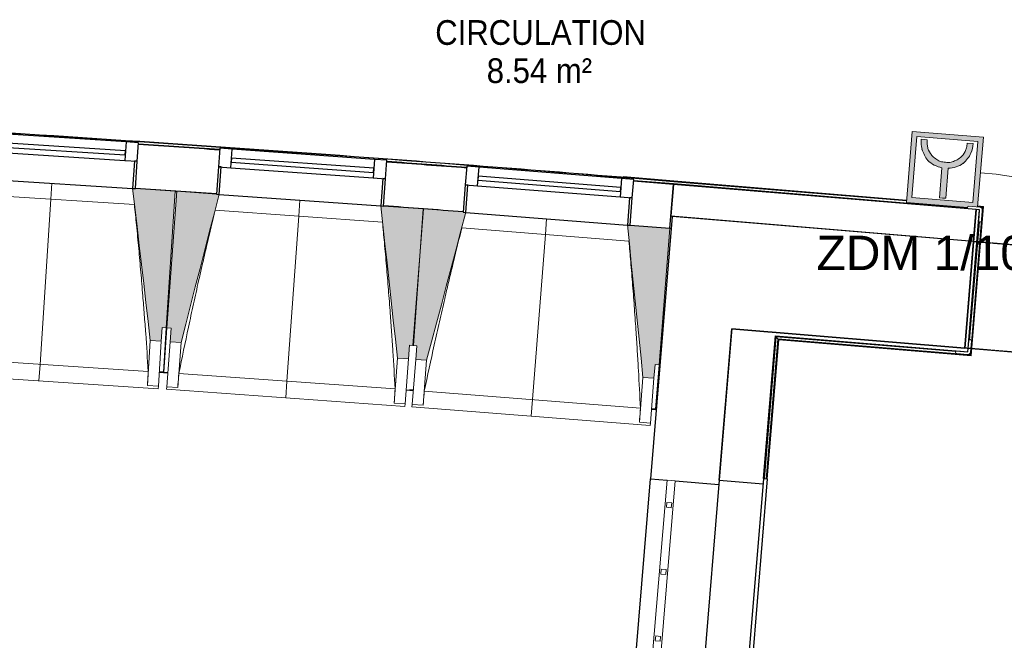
# Model space of a CAD drawing. Header units: millimetres. Extents: x 1909 to 61055, y -36590 to 14615.
# Tile 19 of 40: x 26740 to 30325, y -22462 to -20203. Entities that reach past the tile are written whole.
import ezdxf

# ---------------------------------------------------------------- set-up
doc = ezdxf.new("R2010")
doc.units = ezdxf.units.MM
doc.linetypes.add('Tiret', pattern=[2.5, 1.25, -1.25])
doc.linetypes.add('Tiret_2_', pattern=[2.5, 1.25, -1.25])
for name, color, linetype, lineweight in [('A-AREA-IDEN', 7, 'Continuous', 30), ('A-DETL-GENF', 7, 'Continuous', 18), ('A-DOOR', 7, 'Continuous', 25), ('A-FLOR', 7, 'Continuous', 25), ('A-FLOR-HRAL', 7, 'Continuous', 18), ('A-GENM', 7, 'Continuous', 18), ('A-GLAZ', 7, 'Continuous', 25), ('A-WALL', 7, 'Continuous', 25), ('E-FIRE', 7, 'Continuous', 18), ('E-FIRE-IDEN', 7, 'Continuous', 30), ('E-WIRE', 7, 'Continuous', 18), ('I-WALL', 7, 'Continuous', 25), ('Q-SPCQ', 7, 'Continuous', 18), ('S-BEAM', 7, 'Continuous', 18)]:
    doc.layers.add(name, color=color, linetype=linetype, lineweight=lineweight)
doc.layers.add('A-DOOR-HDLN', color=5, linetype='Tiret', lineweight=25, true_color=0x0000ff)
doc.styles.add('Arial', font='arial.ttf', dxfattribs={"height": 125})
doc.styles.add('Arial_1', font='arial.ttf', dxfattribs={"width": 0.9, "height": 90})

# ---------------------------------------------------------------- blocks, each defined once
blk = doc.blocks.new('XXX_VIDE FENETRE - 590-389517-2021_015_1111_DCE_1_50_N0 FINI_SSI_SDI')
at = {"layer": 'A-GLAZ'}
for p, q in [((-305.1, 0), (-305.1, -100)), ((-295.1, 0), (-305.1, 0)), ((295.1, 0), (-295.1, 0)), ((-295.1, -100), (-295.1, 0)), ((305.1, 0), (295.1, 0)), ((295.1, 0), (295.1, -100)), ((305.1, -100), (305.1, 0)), ((-305.1, -100), (-295.1, -100)), ((-260.1, -100), (-305.1, -100)), ((-305.1, -100), (-305.1, -167.5)), ((-260.1, -167.5), (-260.1, -100)), ((260.1, -100), (-260.1, -100)), ((260.1, -100), (260.1, -167.5)), ((305.1, -100), (260.1, -100)), ((295.1, -100), (305.1, -100)), ((305.1, -167.5), (305.1, -100)), ((-305.1, -167.5), (-260.1, -167.5)), ((-260.1, -167.5), (260.1, -167.5)), ((260.1, -167.5), (305.1, -167.5))]:
    blk.add_line(p, q, dxfattribs=at)
at = {"layer": 'A-GLAZ', "color": 173, "true_color": 0x5c63b1}
for p, q in [((260.1, -120), (-260.1, -120)), ((-260.1, -120), (-260.1, -135)), ((-260.1, -135), (260.1, -135)), ((260.1, -135), (260.1, -120))]:
    blk.add_line(p, q, dxfattribs=at)
blk = doc.blocks.new('Garde-corps - Garde-corps-508221-2021_015_1111_DCE_1_50_N0 FINI_SSI_SDI')
at = {"layer": 'A-FLOR-HRAL'}
for p, q in [((-11517.4, -20725.9), (-11537.5, -20724.4)), ((-11295.1, -20739.9), (-11333.8, -20737.3)), ((-10537.3, -20789.1), (-10821.1, -20770.7)), ((-10537.3, -20789.2), (-10721.2, -20774.2)), ((-10538.2, -20799.6), (-10683.4, -20790.2)), ((-10538.2, -20799.6), (-10683.2, -20787.8)), ((-10537.4, -20790.8), (-9689.9, -20861.1)), ((-9689.7, -20859.4), (-10537.3, -20789.1)), ((-9466.3, -20888.5), (-10538.2, -20799.6)), ((-10537.6, -20792.5), (-9690, -20862.8)), ((-9457.4, -21422.9), (-9412.8, -20885.8)), ((-9455.8, -21424.8), (-9410.9, -20884.2)), ((-9454.3, -21426.6), (-9409.1, -20882.7)), ((-9430.9, -20884.3), (-9412.8, -20885.8)), ((-9430.8, -20882.6), (-9410.9, -20884.2)), ((-9409.1, -20882.7), (-9430.6, -20880.9)), ((-9412.8, -20885.8), (-9416.1, -20888.6)), ((-9460.1, -21369.4), (-9424.3, -20938.2)), ((-10207.5, -21873.3), (-10164.6, -21357.1)), ((-10200.4, -21873.9), (-10158.1, -21364.8)), ((-10164.6, -21357.1), (-9509.8, -21411.4)), ((-10158.1, -21364.8), (-10164.6, -21357.1)), ((-10158.1, -21364.8), (-9457.4, -21422.9)), ((-10198.6, -21874), (-10156.5, -21366.7)), ((-10197, -21874.1), (-10155, -21368.4)), ((-10156.5, -21366.7), (-9455.8, -21424.8)), ((-10155, -21368.4), (-9454.3, -21426.6)), ((-9457.4, -21422.9), (-9460.2, -21419.6))]:
    blk.add_line(p, q, dxfattribs=at)
for radius, start, end in [(130446.8, 85.301593, 87.259515), (130448.6, 85.791063, 87.258723), (130439.7, 86.029611, 86.159933), (130448.6, 85.301593, 85.790698), (130439.7, 85.633537, 85.761579)]:
    blk.add_arc((-21222.6, -150801), radius, start, end, dxfattribs=at)
for points, knots in [([(-9409.1, -20882.7), (-9409.2, -20882.7), (-9409.2, -20882.7), (-9409.3, -20882.9), (-9409.5, -20883), (-9409.7, -20883.1), (-9409.8, -20883.3), (-9410, -20883.4), (-9410.1, -20883.5), (-9410.2, -20883.6), (-9410.4, -20883.7), (-9410.5, -20883.9), (-9410.6, -20884), (-9410.8, -20884.1), (-9410.9, -20884.2), (-9410.9, -20884.2)], [0.1, 0.1, 0.1, 0.1, 0.2, 0.3, 0.4, 0.475, 0.55, 0.6, 0.65, 0.7, 0.75, 0.8, 0.85, 0.9, 1, 1, 1, 1]), ([(-10164.6, -21357.1), (-10164.6, -21357.1), (-10164.7, -21357), (-10164.8, -21356.9), (-10165, -21356.7), (-10165.2, -21356.5), (-10165.3, -21356.3), (-10165.5, -21356.1), (-10165.7, -21355.8), (-10166, -21355.5), (-10166.2, -21355.3), (-10166.4, -21355), (-10166.8, -21354.6), (-10167.1, -21354.1), (-10167.4, -21353.9)], [0, 0, 0, 0, 0.166667, 0.25, 0.333333, 0.416667, 0.458333, 0.5, 0.583333, 0.666667, 0.708333, 0.75, 0.833333, 1, 1, 1, 1]), ([(-10155, -21368.4), (-10155, -21368.4), (-10155.1, -21368.4), (-10155.2, -21368.3), (-10155.3, -21368.1), (-10155.5, -21367.9), (-10155.6, -21367.8), (-10155.7, -21367.6), (-10155.8, -21367.5), (-10155.9, -21367.4), (-10156.1, -21367.2), (-10156.2, -21367.1), (-10156.3, -21367), (-10156.4, -21366.8), (-10156.5, -21366.7), (-10156.5, -21366.7)], [0.1, 0.1, 0.1, 0.1, 0.2, 0.3, 0.4, 0.475, 0.55, 0.6, 0.65, 0.7, 0.75, 0.8, 0.85, 0.9, 1, 1, 1, 1]), ([(-9454.3, -21426.6), (-9454.3, -21426.6), (-9454.3, -21426.5), (-9454.4, -21426.4), (-9454.6, -21426.2), (-9454.7, -21426.1), (-9454.9, -21425.9), (-9455, -21425.7), (-9455.1, -21425.6), (-9455.2, -21425.5), (-9455.3, -21425.4), (-9455.4, -21425.2), (-9455.5, -21425.1), (-9455.7, -21424.9), (-9455.7, -21424.8), (-9455.8, -21424.8)], [0.1, 0.1, 0.1, 0.1, 0.2, 0.3, 0.4, 0.475, 0.55, 0.6, 0.65, 0.7, 0.75, 0.8, 0.85, 0.9, 1, 1, 1, 1])]:
    blk.add_open_spline(points, degree=3, knots=knots, dxfattribs=at)
blk = doc.blocks.new('61_CADRE HABILLAGE MEUNUISERIE - 0_65x1_01-528671-2021_015_1111_DCE_1_50_N0 FINI_SSI_SDI')
at = {"layer": 'A-GLAZ'}
for p, q in [((340, 160), (-340, 160)), ((-340, 160), (-340, 0)), ((340, 160), (340, 0)), ((360, 0), (-360, 0)), ((-360, 0), (-360, -15)), ((360, 0), (360, -15)), ((-360, -15), (360, -15))]:
    blk.add_line(p, q, dxfattribs=at)
blk = doc.blocks.new('1010_PROTECTION  D_ANGLE - 1010_PROTECTION  D_ANGLE-534363-2021_015_1111_DCE_1_50_N0 FINI_SSI_SDI')
at = {"layer": 'Q-SPCQ'}
for p, q in [((-10, 40), (-10, 0)), ((0, 0), (0, 40)), ((40, 0), (0, 0)), ((0, -10), (40, -10))]:
    blk.add_line(p, q, dxfattribs=at)
for centre, radius, start, end in [((-5, 40), 5, 360, 180), ((0, 0), 10, 180, 270), ((40, -5), 5, 270, 90)]:
    blk.add_arc(centre, radius, start, end, dxfattribs=at)
blk = doc.blocks.new('B02_ARC_rvt-1-2021_015_1111_DCE_1_50_N0 FINI_SSI_SDI')
at = {"layer": 'A-FLOR'}
for p, q in [((-12352.9, -20828.5), (-12347.2, -20828.8)), ((-10542.7, -20918.8), (-10542.6, -20917.7)), ((-10551.5, -20962.1), (-10546.3, -20962.5))]:
    blk.add_line(p, q, dxfattribs=at)
at = {"layer": 'A-WALL'}
for p, q in [((-9436.2, -20894.1), (-9478, -21398.5)), ((-9465.6, -21399.5), (-9423.7, -20895.1)), ((-9423.7, -20895.1), (-9436.2, -20894.1)), ((-10325.8, -21328.2), (-10326.8, -21340.6)), ((-9478, -21398.5), (-10325.8, -21328.2)), ((-10167.4, -21353.9), (-9466.6, -21412)), ((-9466.6, -21412), (-9465.6, -21399.5))]:
    blk.add_line(p, q, dxfattribs=at)
at = {"layer": 'I-WALL'}
for p, q in [((-10538.4, -20802.6), (-10683.4, -20790.8)), ((-10551.5, -20962.1), (-10538.4, -20802.6)), ((-10538.4, -20802.6), (-10547.9, -20917.2)), ((-9436.2, -20894), (-10538.4, -20802.6)), ((-9445.7, -21008.6), (-9436.2, -20894)), ((-10547.9, -20917.2), (-9445.7, -21008.6)), ((-10696, -20950.3), (-10551.5, -20962.1)), ((-10326.8, -21340.6), (-10371.6, -21879.7)), ((-10210.5, -21873), (-10167.4, -21353.9))]:
    blk.add_line(p, q, dxfattribs=at)
for radius, start, end in [(130436.7, 86.029614, 86.15993), (130436.7, 85.63354, 85.761576), (130276.7, 86.029775, 86.159763), (130276.7, 85.633703, 85.761409)]:
    blk.add_arc((-21222.6, -150801), radius, start, end, dxfattribs=at)
at = {"layer": 'A-FLOR-HRAL', "lineweight": 18}
blk.add_blockref('Garde-corps - Garde-corps-508221-2021_015_1111_DCE_1_50_N0 FINI_SSI_SDI', (0, 0), dxfattribs=at)
at = {"layer": 'A-GLAZ', "lineweight": 18}
for name, p, rotation in [('XXX_VIDE FENETRE - 590-389517-2021_015_1111_DCE_1_50_N0 FINI_SSI_SDI', (-12801.9, -20798.2), 176.2953526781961), ('XXX_VIDE FENETRE - 590-389517-2021_015_1111_DCE_1_50_N0 FINI_SSI_SDI', (-11898.2, -20859.9), 175.8980836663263), ('XXX_VIDE FENETRE - 590-389517-2021_015_1111_DCE_1_50_N0 FINI_SSI_SDI', (-11000.2, -20927.5), 175.5008146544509), ('61_CADRE HABILLAGE MEUNUISERIE - 0_65x1_01-528671-2021_015_1111_DCE_1_50_N0 FINI_SSI_SDI', (-10240.3, -22231.8), 85.25476017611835)]:
    blk.add_blockref(name, p, dxfattribs=dict(at, rotation=rotation))
at = {"layer": 'Q-SPCQ', "lineweight": 18}
for p, rotation in [((-9423.7, -20895.1), 175.2586130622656), ((-9466.6, -21412), 85.25476017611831)]:
    blk.add_blockref('1010_PROTECTION  D_ANGLE - 1010_PROTECTION  D_ANGLE-534363-2021_015_1111_DCE_1_50_N0 FINI_SSI_SDI', p, dxfattribs=dict(at, rotation=rotation))
blk = doc.blocks.new('20_MUR PREFA_01 - MODULE_01 B-3165811-2021_015_1111_DCE_1_50_N0 FINI_SSI_SDI')
at = {"layer": 'A-GENM'}
for p, q in [((0, 722.1), (0, 661.4)), ((0, 661.4), (0, 58.5)), ((0, 0.7), (0, 58.5))]:
    blk.add_line(p, q, dxfattribs=at)
blk = doc.blocks.new('grille de défense - grille de défense 2-3214737-2021_015_1111_DCE_1_50_N0 FINI_SSI_SDI')
at = {"layer": 'Q-SPCQ'}
for p, q in [((-2057.4, -15), (-2057.4, 15)), ((-1407.4, 15), (-2057.4, 15)), ((-1958.4, 9), (-1976.4, 9)), ((-1976.4, 9), (-1976.4, -9)), ((-1958.4, -9), (-1958.4, 9)), ((-1714.4, 9), (-1732.4, 9)), ((-1732.4, 9), (-1732.4, -9)), ((-1714.4, -9), (-1714.4, 9)), ((-1470.3, 9), (-1488.3, 9)), ((-1488.3, 9), (-1488.3, -9)), ((-1470.3, -9), (-1470.3, 9)), ((-1407.4, 15), (-1407.4, -15)), ((-2057.4, -15), (-1407.4, -15)), ((-1976.4, -9), (-1958.4, -9)), ((-1732.4, -9), (-1714.4, -9)), ((-1488.3, -9), (-1470.3, -9))]:
    blk.add_line(p, q, dxfattribs=at)
blk = doc.blocks.new('Ouverture en rectangle - Ouverture en rectangle _83x207_-3217784-2021_015_1111_DCE_1_50_N0 FINI_SSI_SDI')
at = {"layer": 'A-DOOR-HDLN', "linetype": 'Tiret_2_'}
for p, q in [((-415, 195), (415, 195)), ((415, -195), (-415, -195))]:
    blk.add_line(p, q, dxfattribs=at)
blk = doc.blocks.new('B02_DC_STR_rvt-1-2021_015_1111_DCE_1_50_N0 FINI_SSI_SDI')
at = {"layer": 'S-BEAM', "lineweight": 5, "true_color": 0x787878}
for points in [[(-12403.2, -21373.3), (-12400, -21323.4), (-12385, -21324.4), (-12352.8, -20826.6), (-12497.4, -20817.3), (-12497.4, -20818), (-12507.4, -20817.3), (-12443.1, -21370.7)], [(-12331.4, -21378.4), (-12192.6, -20838.8), (-12202.6, -20838.1), (-12202.6, -20837.4), (-12347, -20827.1), (-12382.7, -21324.6), (-12367.8, -21325.6), (-12371.3, -21375.5), (-12336.2, -21378)], [(-11503.6, -21437.7), (-11500, -21387.9), (-11485, -21388.9), (-11449.3, -20891.4), (-11593.9, -20881.1), (-11593.9, -20881.7), (-11603.9, -20881), (-11543.5, -21434.9)], [(-11437, -21442.9), (-11294.4, -20904.3), (-11304.4, -20903.5), (-11304.4, -20902.8), (-11448.8, -20891.5), (-11487.9, -21388.7), (-11472.9, -21389.9), (-11476.9, -21439.8), (-11472.9, -21440.1)], [(-10609.6, -21508), (-10605.6, -21458.2), (-10590.7, -21459.3), (-10551.5, -20962.1), (-10696, -20950.7), (-10696.1, -20951.4), (-10706, -20950.6), (-10649.4, -21504.9)]]:
    blk.add_hatch(color=8, dxfattribs=at).paths.add_polyline_path(points)
at = {"layer": 'A-FLOR'}
for p, q in [((-12395.5, -21486.2), (-12410.5, -21485.2)), ((-12379.4, -21488.2), (-12410.5, -21486)), ((-12410.5, -21486), (-12379.4, -21488.2)), ((-11511.6, -21550.3), (-11485.7, -21552.3)), ((-11485.7, -21551.5), (-11498.3, -21550.5)), ((-10618.4, -21620.4), (-10601, -21621.8)), ((-10603.4, -21620.9), (-10618.3, -21619.8))]:
    blk.add_line(p, q, dxfattribs=at)
at = {"layer": 'A-WALL'}
for p, q in [((-10542.7, -20918.8), (-10622, -21874)), ((-10293.5, -20939.5), (-10542.7, -20918.8)), ((-10371.6, -21879.7), (-10325.8, -21328.2)), ((-10675.7, -22521.8), (-10622, -21874)), ((-10622, -21874), (-10561.9, -21879)), ((-10532, -21881.5), (-10372.8, -21894.7))]:
    blk.add_line(p, q, dxfattribs=at)
at = {"layer": 'I-WALL'}
for p, q in [((-9445.8, -21009.8), (-10293.5, -20939.5)), ((-9478.1, -21398.5), (-9445.8, -21009.8)), ((-10325.8, -21328.2), (-9478.1, -21398.5))]:
    blk.add_line(p, q, dxfattribs=at)
at = {"layer": 'S-BEAM'}
for p, q in [((-12352.8, -20826.6), (-12497.4, -20817.3)), ((-12385, -21324.4), (-12352.8, -20826.6)), ((-12347, -20827.1), (-12382.7, -21324.6)), ((-12202.5, -20837.4), (-12347, -20827.1)), ((-12501, -20875.6), (-13110.2, -20836.2)), ((-11597.9, -20939.4), (-12206.8, -20895.7)), ((-11449.3, -20891.4), (-11593.9, -20881.1)), ((-11448.8, -20891.5), (-11487.9, -21388.7)), ((-11485, -21388.9), (-11449.3, -20891.4)), ((-11304.3, -20902.8), (-11448.8, -20891.5)), ((-10700.4, -21009), (-11309.1, -20961.1)), ((-10551.5, -20962.1), (-10696.1, -20950.7)), ((-10590.7, -21459.3), (-10551.5, -20962.1)), ((-12403.2, -21373.3), (-12400, -21323.4)), ((-12400, -21323.4), (-12385, -21324.4)), ((-12385, -21324.4), (-12395.5, -21486.2)), ((-12394.3, -21486.3), (-12382.7, -21324.6)), ((-12382.7, -21324.6), (-12367.8, -21325.6)), ((-12367.8, -21325.6), (-12371.3, -21375.5)), ((-12443.1, -21370.7), (-12453.7, -21534.6)), ((-12443.1, -21370.7), (-12403.2, -21373.3)), ((-12403.2, -21373.3), (-12413.8, -21537.2)), ((-12383.1, -21539.3), (-12371.3, -21375.5)), ((-12371.3, -21375.5), (-12331.4, -21378.4)), ((-12343.2, -21542.2), (-12331.4, -21378.4)), ((-11503.6, -21437.7), (-11500, -21387.9)), ((-11500, -21387.9), (-11485, -21388.9)), ((-11487.9, -21388.7), (-11472.9, -21389.9)), ((-11472.9, -21389.9), (-11476.9, -21439.8)), ((-13238.5, -21432.1), (-12450.6, -21483.1)), ((-11543.5, -21434.9), (-11555.2, -21598.7)), ((-11543.5, -21434.9), (-11503.6, -21437.7)), ((-11503.6, -21437.7), (-11515.3, -21601.5)), ((-11489.8, -21603.5), (-11476.9, -21439.8)), ((-11476.9, -21439.8), (-11437, -21442.9)), ((-11449.9, -21606.6), (-11437, -21442.9)), ((-10609.6, -21508), (-10605.6, -21458.2)), ((-10605.6, -21458.2), (-10590.7, -21459.3)), ((-10590.7, -21459.3), (-10603.4, -21620.9)), ((-13282.6, -21490), (-12414.4, -21546.2)), ((-12410.6, -21487.3), (-12395.6, -21488.3)), ((-12395.5, -21487.1), (-12395.6, -21488.3)), ((-12394.5, -21488.4), (-12394.4, -21487.2)), ((-12394.5, -21488.4), (-12379.5, -21489.4)), ((-12339.3, -21490.7), (-11551.8, -21547.2)), ((-10649.4, -21504.9), (-10662.3, -21668.6)), ((-10649.4, -21504.9), (-10609.6, -21508)), ((-10609.6, -21508), (-10622.4, -21671.7)), ((-12453.7, -21534.6), (-12453.8, -21534.3)), ((-12413.8, -21537.2), (-12453.7, -21534.6)), ((-12413.8, -21537.2), (-12414.4, -21546.2)), ((-12383.7, -21548.3), (-12383.1, -21539.3)), ((-12343.2, -21542.2), (-12383.1, -21539.3)), ((-12343.1, -21541.9), (-12343.2, -21542.2)), ((-12383.7, -21548.3), (-11516, -21610.6)), ((-11511.7, -21551.7), (-11498.5, -21552.6)), ((-11498.5, -21552.6), (-11485.8, -21553.6)), ((-11445.6, -21555.2), (-10658.5, -21617.1)), ((-11555.2, -21598.7), (-11555.2, -21598.4)), ((-11515.3, -21601.5), (-11555.2, -21598.7)), ((-11515.3, -21601.5), (-11516, -21610.6)), ((-11490.5, -21612.5), (-11489.8, -21603.5)), ((-11490.5, -21612.5), (-10623.1, -21680.7)), ((-11449.9, -21606.6), (-11489.8, -21603.5)), ((-11449.8, -21606.3), (-11449.9, -21606.6)), ((-10618.5, -21621.9), (-10603.6, -21623)), ((-10603.4, -21621.6), (-10603.6, -21623)), ((-10662.3, -21668.6), (-10662.3, -21668.3)), ((-10622.4, -21671.7), (-10662.3, -21668.6)), ((-10622.4, -21671.7), (-10623.1, -21680.7))]:
    blk.add_line(p, q, dxfattribs=at)
at = {"layer": 'S-BEAM', "flags": 128}
for points in [[(-12507.5, -20816.6), (-12499.4, -20885.9), (-12491.4, -20955.2), (-12483.3, -21024.4), (-12475.3, -21093.7), (-12467.3, -21162.9), (-12459.2, -21232.2), (-12451.2, -21301.5), (-12443.1, -21370.7)], [(-12331.4, -21378.4), (-12314.1, -21310.8), (-12296.7, -21243.3), (-12279.3, -21175.8), (-12261.9, -21108.3), (-12244.6, -21040.7), (-12227.2, -20973.2), (-12209.8, -20905.7), (-12192.4, -20838.1)], [(-11603.9, -20880.3), (-11596.4, -20949.7), (-11588.8, -21019), (-11581.3, -21088.3), (-11573.7, -21157.6), (-11566.1, -21226.9), (-11558.6, -21296.3), (-11551, -21365.6), (-11543.5, -21434.9)], [(-11437, -21442.9), (-11419.2, -21375.5), (-11401.3, -21308.1), (-11383.5, -21240.7), (-11365.6, -21173.3), (-11347.8, -21105.9), (-11329.9, -21038.4), (-11312.1, -20971), (-11294.3, -20903.6)], [(-10706.1, -20949.9), (-10699, -21019.3), (-10691.9, -21088.7), (-10684.8, -21158), (-10677.7, -21227.4), (-10670.7, -21296.8), (-10663.6, -21366.1), (-10656.5, -21435.5), (-10649.4, -21504.9)], [(-12453.8, -21534.3), (-12453.1, -21524.1), (-12452.5, -21513.9), (-12451.9, -21503.6), (-12451.3, -21493.4), (-12450.6, -21483.1)], [(-12339.3, -21490.7), (-12340, -21501), (-12340.8, -21511.2), (-12341.6, -21521.4), (-12342.4, -21531.7), (-12343.1, -21541.9)], [(-11555.2, -21598.4), (-11554.5, -21588.2), (-11553.8, -21577.9), (-11553.1, -21567.7), (-11552.4, -21557.5), (-11551.8, -21547.2)], [(-11445.6, -21555.2), (-11446.4, -21565.4), (-11447.3, -21575.6), (-11448.1, -21585.9), (-11449, -21596.1), (-11449.8, -21606.3)], [(-10662.3, -21668.3), (-10661.6, -21658.1), (-10660.8, -21647.8), (-10660, -21637.6), (-10659.3, -21627.4), (-10658.5, -21617.1)]]:
    blk.add_lwpolyline(points, dxfattribs=at)
at = {"layer": 'S-BEAM'}
for points, knots in [([(-12450.6, -21483.1), (-12453.6, -21437.2), (-12458.3, -21368.5), (-12465, -21276.8), (-12470.9, -21202.3), (-12477.6, -21122.1), (-12485.2, -21036.2), (-12493.1, -20954), (-12498.5, -20900.5), (-12501.1, -20875.6)], [0, 0, 0, 0, 0.2222222, 0.3333333, 0.4444444, 0.5833333, 0.7222222, 0.8611111, 0.9816328, 0.9816328, 0.9816328, 0.9816328]), ([(-12206.7, -20895.7), (-12216.8, -20936.8), (-12232, -21000.2), (-12252, -21086.3), (-12268.6, -21159.1), (-12286, -21237.7), (-12310.3, -21350.1), (-12327.8, -21434.4), (-12339.3, -21490.7)], [0.0183454, 0.0183454, 0.0183454, 0.0183454, 0.2222222, 0.3333333, 0.4444444, 0.5833333, 0.7222222, 1, 1, 1, 1]), ([(-11551.8, -21547.2), (-11554.4, -21501.3), (-11558.6, -21432.5), (-11564.7, -21340.8), (-11570, -21266.3), (-11576.2, -21186), (-11583.2, -21100), (-11590.5, -21017.8), (-11595.6, -20964.3), (-11598, -20939.4)], [0, 0, 0, 0, 0.2222222, 0.3333333, 0.4444444, 0.5833333, 0.7222222, 0.8611111, 0.9816328, 0.9816328, 0.9816328, 0.9816328]), ([(-11308.9, -20961.1), (-11319.3, -21002.1), (-11335, -21065.4), (-11355.6, -21151.3), (-11372.6, -21224.1), (-11390.6, -21302.6), (-11415.7, -21414.8), (-11433.8, -21499), (-11445.6, -21555.2)], [0.0183454, 0.0183454, 0.0183454, 0.0183454, 0.2222222, 0.3333333, 0.4444444, 0.5833333, 0.7222222, 1, 1, 1, 1]), ([(-10658.5, -21617.1), (-10660.8, -21571.2), (-10664.5, -21502.4), (-10670, -21410.7), (-10674.8, -21336), (-10680.4, -21255.8), (-10686.9, -21169.7), (-10693.6, -21087.4), (-10698.3, -21033.9), (-10700.6, -21009)], [0, 0, 0, 0, 0.2222222, 0.3333333, 0.4444444, 0.5833333, 0.7222222, 0.8611111, 0.9816328, 0.9816328, 0.9816328, 0.9816328])]:
    blk.add_open_spline(points, degree=3, knots=knots, dxfattribs=at)
at = {"layer": 'A-DOOR', "color": 5, "lineweight": 25, "true_color": 0x0000ff, "rotation": 175.2586130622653}
blk.add_blockref('Ouverture en rectangle - Ouverture en rectangle _83x207_-3217784-2021_015_1111_DCE_1_50_N0 FINI_SSI_SDI', (-9048.4, -21238.5), dxfattribs=at)
at = {"layer": 'Q-SPCQ', "color": 5, "lineweight": 25, "true_color": 0x0000ff, "rotation": 265.2547601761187}
blk.add_blockref('grille de défense - grille de défense 2-3214737-2021_015_1111_DCE_1_50_N0 FINI_SSI_SDI', (-10717.2, -23930.5), dxfattribs=at)
at = {"layer": 'S-BEAM', "color": 5, "lineweight": 25, "true_color": 0x0000ff}
for p, rotation in [((-12801.8, -20797.6), 176.2953526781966), ((-11898.2, -20859.2), 175.8980836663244), ((-11000.2, -20926.8), 175.5008146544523)]:
    blk.add_blockref('20_MUR PREFA_01 - MODULE_01 B-3165811-2021_015_1111_DCE_1_50_N0 FINI_SSI_SDI', p, dxfattribs=dict(at, rotation=rotation))
blk = doc.blocks.new('703_DECLENCHEUR MANUEL GENERIQUE - ROUGE-5994086-2021_015_1111_DCE_1_50_N0 FINI_SSI_SDI')
at = {"layer": 'A-DETL-GENF', "true_color": 0xff0000}
h = blk.add_hatch(color=1, dxfattribs=at)
h.paths.add_polyline_path([(-93.6, -4.4), (-93, -5), (-98, -10), (-130, -10), (-130, -264.4), (130, -264.4), (130, -4.4), (-93.1, -4.4)])
h.paths.add_polyline_path([(-111.2, -24.2), (112.2, -24.2), (112.2, -247.6), (-111.2, -247.6), (-111.2, -45)])
h.paths.add_polyline_path([(-11.5, -31.8), (-11.5, -141.2), (-30.6, -145.4), (-48.6, -153), (-64.9, -163.9), (-78.9, -182.3), (-89.3, -202.9), (-93.7, -220.4), (-94.9, -238.5), (-72.9, -238.5), (-72.6, -230), (-71.6, -221.6), (-70, -214.3), (-67.7, -207.2), (-61.5, -195.2), (-53, -184.6), (-45.3, -177.8), (-28.5, -168), (-20.2, -164), (-5.7, -162.6), (10.1, -162.7), (20.2, -164), (28.5, -168), (45.3, -177.8), (53, -184.6), (61.5, -195.2), (67.7, -207.2), (70, -214.3), (71.6, -221.6), (72.6, -230), (72.9, -238.5), (94.9, -238.5), (93.7, -220.4), (89.3, -202.9), (78.9, -182.3), (64.9, -163.9), (48.6, -153), (30.6, -145.4), (11.5, -141.2), (11.5, -31.8), (0, -31.8)])
at = {"layer": 'A-DETL-GENF'}
for p, q in [((-130, -10), (-130, -264.4)), ((-111.2, -247.6), (-111.2, -24.2)), ((-111.2, -24.2), (112.2, -24.2)), ((130, -4.4), (-93.6, -4.4)), ((0, -31.8), (-11.5, -31.8)), ((-11.5, -31.8), (-11.5, -141.2)), ((11.5, -31.8), (0, -31.8)), ((11.5, -141.2), (11.5, -31.8)), ((112.2, -24.2), (112.2, -247.6)), ((130, -264.4), (130, -4.4)), ((112.2, -247.6), (-111.2, -247.6)), ((-94.9, -238.5), (-72.9, -238.5)), ((72.9, -238.5), (94.9, -238.5)), ((-130, -264.4), (130, -264.4))]:
    blk.add_line(p, q, dxfattribs=at)
for centre, radius, start, end in [((0.9, -244.6), 104.1, 96.823, 129.177), ((-0.9, -244.6), 104.1, 50.823, 83.177), ((26.8, -248.3), 124.7, 137.3701, 158.6299), ((-11.1, -224.8), 58.2, 115.8772, 136.201), ((35.4, -289.6), 137.4, 113.8676, 121.5333), ((-3.5, -256.1), 93.6, 87.8491, 100.2554), ((3.5, -256.1), 93.6, 79.7446, 92.1509), ((-35.4, -289.6), 137.4, 58.4667, 66.1324), ((11.1, -224.8), 58.2, 43.799, 64.1228), ((-26.8, -248.3), 124.7, 21.3701, 42.6299), ((4.1, -235.9), 99, 160.5245, 181.4755), ((4.5, -234.1), 77.1, 159.5492, 170.6898), ((-0.8, -234.7), 72.4, 136.201, 157.6421), ((0.8, -234.7), 72.4, 22.3579, 43.799), ((-4.5, -234.1), 77.1, 9.3102, 20.4508), ((-4.1, -235.9), 99, 358.5245, 19.4755), ((17.1, -237), 90, 170.1866, 180.9604), ((-17.1, -237), 90, 359.0396, 9.8134)]:
    blk.add_arc(centre, radius, start, end, dxfattribs=at)
blk = doc.blocks.new('B02_SSI_rvt-1-2021_015_1111_DCE_1_50_N0 FINI_SSI_SDI')
at = {"layer": 'E-WIRE', "color": 1, "true_color": 0xff0000}
blk.add_open_spline([(-6417.6, -23307.3), (-8066.3, -22986.8), (-8762.1, -21731.6), (-8787.6, -20811.2), (-9420.6, -20759.9)], degree=3, knots=[0, 0, 0, 0, 4.413282, 7.684283, 7.684283, 7.684283, 7.684283], dxfattribs=at)
at = {"layer": 'E-FIRE', "lineweight": 18, "rotation": 175.2586130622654}
blk.add_blockref('703_DECLENCHEUR MANUEL GENERIQUE - ROUGE-5994086-2021_015_1111_DCE_1_50_N0 FINI_SSI_SDI', (-9561.3, -20883.7), dxfattribs=at)
at = {"layer": 'E-FIRE-IDEN', "color": 1, "lineweight": 9, "true_color": 0xff0000, "insert": (-10017.7, -20989.3), "char_height": 125, "width": 1154.43, "attachment_point": 1, "style": 'Arial'}
blk.add_mtext('ZDM 1/1004', dxfattribs=at)

msp = doc.modelspace()

# ---------------------------------------------------------------- block references
at = {"lineweight": 5}
for name in ['B02_DC_STR_rvt-1-2021_015_1111_DCE_1_50_N0 FINI_SSI_SDI', 'B02_ARC_rvt-1-2021_015_1111_DCE_1_50_N0 FINI_SSI_SDI', 'B02_SSI_rvt-1-2021_015_1111_DCE_1_50_N0 FINI_SSI_SDI']:
    msp.add_blockref(name, (39658.7, 0), dxfattribs=at)

# ---------------------------------------------------------------- texts
at = {"layer": 'A-AREA-IDEN', "color": 8, "true_color": 0x808080, "char_height": 90, "attachment_point": 1, "style": 'Arial_1'}
for s, insert, width in [('CIRCULATION', (28252.9, -20204.4), 905.506), ('8.54 m²', (28440.4, -20343.3), 454.557)]:
    msp.add_mtext(s, dxfattribs=dict(at, insert=insert, width=width))

doc.saveas('drawing.dxf')
